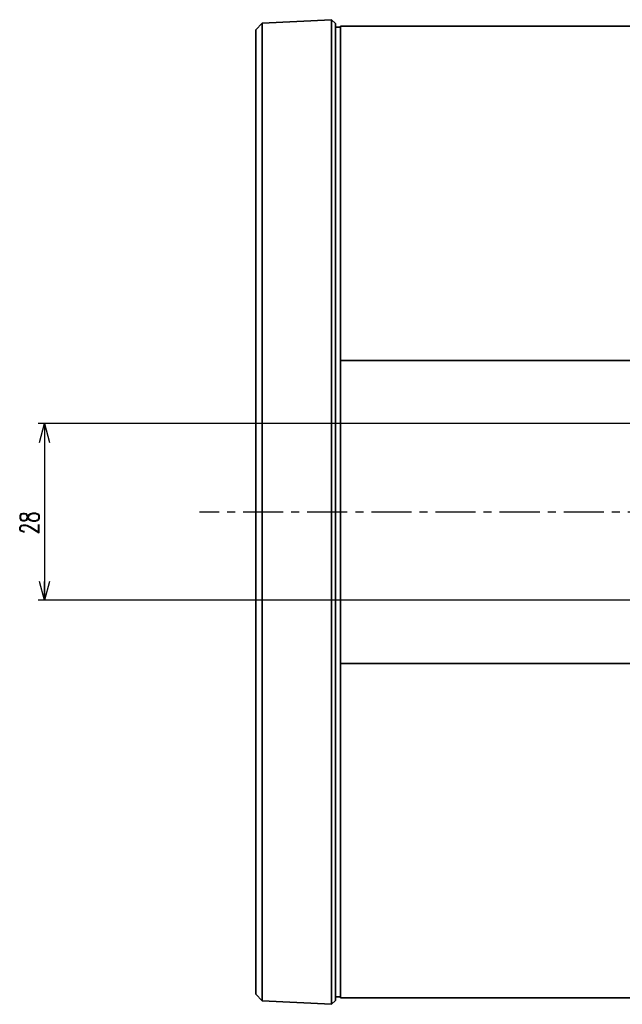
# Model space of a CAD drawing. Header units: millimetres. Extents: x -253 to 658, y -105 to 533.
# Tile 1 of 32: x -32 to 63, y -73 to 83. Entities that reach past the tile are written whole.
import ezdxf

# ---------------------------------------------------------------- set-up
doc = ezdxf.new("R2010")
doc.units = ezdxf.units.MM
doc.linetypes.add('CENTER', pattern=[10.16, 6.35, -1.27, 1.27, -1.27])
doc.layers.add('1', color=7, linetype='Continuous')
doc.styles.add('SLDTEXTSTYLE0', font='TXT', dxfattribs={"width": 0.7, "bigfont": 'bigfont'})
doc.dimstyles.new('SLDDIMSTYLE0', dxfattribs={"dimtxt": 3, "dimasz": 3, "dimexe": 0, "dimexo": 0.0625, "dimgap": 0.75, "dimtad": 3, "dimdec": 4, "dimrnd": 1e-09, "dimzin": 12, "dimdsep": 46, "dimtxsty": 'SLDTEXTSTYLE0', "dimblk1": 'OPEN30', "dimblk2": 'OPEN30', "dimsah": 1, "dimcen": 0.09, "dimadec": 0, "dimazin": 3, "dimtfac": 1, "dimtofl": 0, "dimtmove": 0, "dimatfit": 3, "dimldrblk": 'OPEN30', "dimfxl": 1, "dimfrac": 2, "dimtolj": 1, "dimtzin": 12, "dimarcsym": 0})

# ---------------------------------------------------------------- blocks, each defined once
blk = doc.blocks.new('_Open30')
at = {"color": 0, "linetype": 'ByBlock', "lineweight": -2}
for p, q in [((-1, 0.267949), (0, 0)), ((0, 0), (-1, -0.267949)), ((0, 0), (-1, 0))]:
    blk.add_line(p, q, dxfattribs=at)
blk = doc.blocks.new('_D_18')
at = {"layer": '1'}
for p, q in [((304.97, 19.23), (-29.03, 19.23)), ((-28.03, 19.23), (-28.03, -8.77)), ((304.97, -8.77), (-29.03, -8.77))]:
    blk.add_line(p, q, dxfattribs=at)
at = {"layer": '1', "xscale": 3, "yscale": 3}
for p, rotation in [((-28.03, 19.23, -114.88), 90), ((-28.03, -8.77, -114.88), 270)]:
    blk.add_blockref('_Open30', p, dxfattribs=dict(at, rotation=rotation))
at = {"layer": '1', "insert": (-31.9, 1.72), "char_height": 3, "attachment_point": 1, "rotation": 90, "style": 'SLDTEXTSTYLE0'}
blk.add_mtext('28', dxfattribs=at)

msp = doc.modelspace()

# ---------------------------------------------------------------- linework, layer by layer
at = {"color": 7, "linetype": 'Continuous', "lineweight": 35}
for p, q in [((17.45477, 83.23505), (6.46296, 82.65899)), ((18.06433, 82.62549), (17.45477, 83.23505)), ((17.45477, 83.23505), (17.45477, 53.65667)), ((6.46296, 82.65899), (5.46433, 81.60666)), ((5.46433, 52.61438), (5.46433, 81.60666)), ((6.46296, 53.28795), (6.46296, 82.65899)), ((18.06433, 82.62549), (18.06433, 53.26651)), ((18.86433, 82.03357), (18.06433, 82.07549)), ((18.86433, 82.03357), (18.86433, 52.90309)), ((413.86533, 82.19951), (18.86533, 82.19951)), ((18.86533, 82.19941), (18.86533, 82.19951)), ((18.86533, 82.19941), (18.86533, 50.5195)), ((18.86533, 74.36002), (18.86433, 74.36002)), ((18.86533, 63.42686), (18.86433, 63.42687)), ((6.46296, 38.54476), (6.46296, 53.28795)), ((17.45477, 53.65667), (17.45477, 38.54476)), ((18.06433, 53.26651), (18.06433, 38.54476)), ((5.46433, 38.54476), (5.46433, 52.61438)), ((18.86433, 52.90309), (18.86433, 38.29679)), ((18.86533, 50.5195), (18.86533, 38.33174)), ((18.86533, 45.57549), (18.86433, 45.57549)), ((18.86433, 43.07549), (18.86533, 43.07549)), ((5.46433, -28.09377), (5.46433, 38.54476)), ((6.46296, -28.09377), (6.46296, 38.54476)), ((17.45477, 38.54476), (17.45477, -28.09377)), ((18.06433, 38.54476), (18.06433, -28.09377)), ((18.86433, -27.84581), (18.86433, 38.29679)), ((18.86533, 38.33174), (18.86533, 29.22549)), ((18.86533, 29.22549), (413.86533, 29.22549)), ((18.86533, 29.22549), (18.86533, -18.77451)), ((18.86533, -18.77451), (413.86533, -18.77451)), ((18.86533, -18.77451), (18.86533, -27.88076)), ((18.86433, -27.84581), (18.86433, -42.45211)), ((18.86533, -27.88076), (18.86533, -40.06851)), ((5.46433, -42.16339), (5.46433, -28.09377)), ((6.46296, -42.83697), (6.46296, -28.09377)), ((17.45477, -28.09377), (17.45477, -43.20569)), ((18.06433, -28.09377), (18.06433, -42.81552)), ((18.86533, -32.62451), (18.86433, -32.62451)), ((18.86433, -35.12451), (18.86533, -35.12451)), ((18.86533, -40.06851), (18.86533, -71.77451)), ((5.46433, -71.15567), (5.46433, -42.16339)), ((6.46296, -72.20801), (6.46296, -42.83697)), ((17.45477, -43.20569), (17.45477, -72.78406)), ((18.06433, -42.81552), (18.06433, -72.17451)), ((18.86433, -42.45211), (18.86433, -71.58258)), ((18.86433, -52.97588), (18.86533, -52.97588)), ((18.86433, -63.90904), (18.86533, -63.90903)), ((5.46433, -71.15567), (6.46296, -72.20801)), ((18.06433, -71.62451), (18.86433, -71.58258)), ((6.46296, -72.20801), (17.45477, -72.78406)), ((17.45477, -72.78406), (18.06433, -72.17451)), ((18.86533, -71.77451), (413.86533, -71.77451))]:
    msp.add_line(p, q, dxfattribs=at)
at = {"layer": '1', "linetype": 'CENTER'}
msp.add_line((80.89757, 5.22549), (-3.50004, 5.22549), dxfattribs=at)

# ---------------------------------------------------------------- dimensions: what is measured, and where the dimension line sits
at = {"layer": '1'}
dim = msp.add_linear_dim(base=(-28.03409, -8.77451), p1=(305.96533, 19.22549), p2=(305.96533, -8.77451), angle=90, dimstyle='SLDDIMSTYLE0', dxfattribs=at)
dim.commit()
dim.dimension.update_dxf_attribs({"geometry": '_D_18', "text_midpoint": (-28.03409, 4.30745), "dimtype": 160})

doc.saveas('drawing.dxf')
